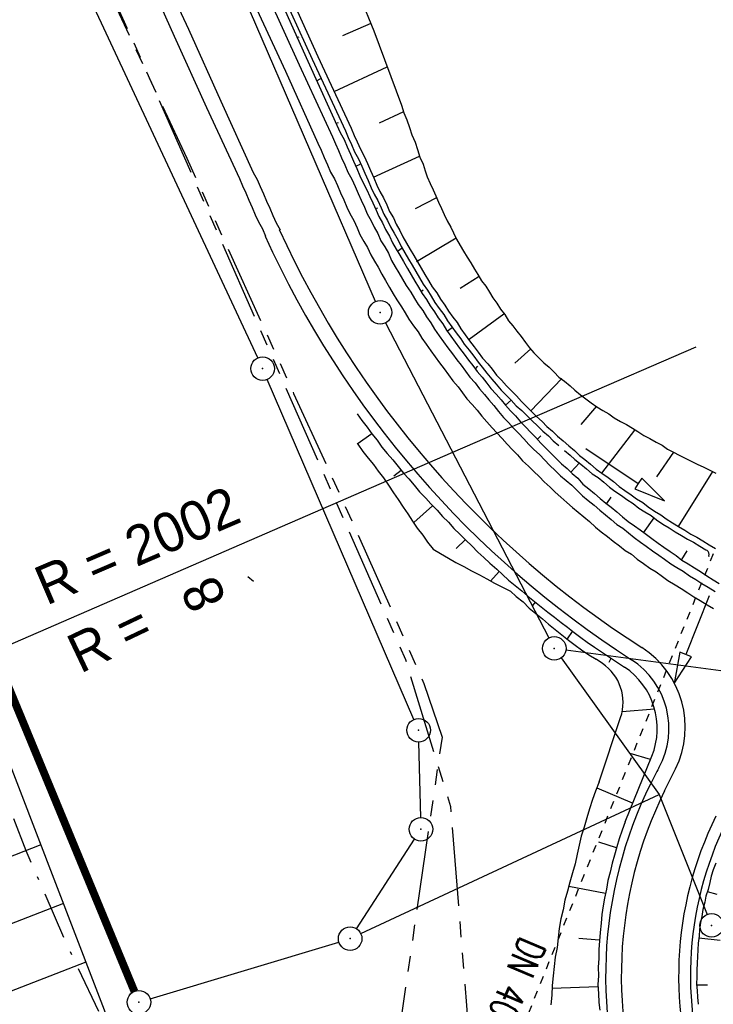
# Model space of a CAD drawing. Extents: x 447258 to 447844, y 441190 to 442763.
# Tile 35 of 123: x 447643 to 447687, y 441524 to 441587. Entities that reach past the tile are written whole.
import ezdxf

# ---------------------------------------------------------------- set-up
doc = ezdxf.new("R2010")
doc.units = 0
doc.header["$LTSCALE"] = 2
doc.header["$MEASUREMENT"] = 0
for name, pattern in [('AUSGEZOGEN', [0]), ('BAB-FM2', [2.6, 1.5, -0.5, 0.1, -0.5]), ('PHANTOMX2', [5, 2.5, -0.5, 0.5, -0.5, 0.5, -0.5]), ('STRICHLINIEX2', [0.5, 0.25, -0.25])]:
    doc.linetypes.add(name, pattern=pattern)
doc.layers.get('0').update_dxf_attribs({"linetype": 'AUSGEZOGEN'})
for name, color, linetype in [('207-GRENZL', 8, 'AUSGEZOGEN'), ('207-GRENZL-BAB', 7, 'AUSGEZOGEN'), ('207-GRENZP', 8, 'AUSGEZOGEN'), ('207-GRENZP-BAB', 7, 'AUSGEZOGEN'), ('ACHSELEMENT', 1, 'AUSGEZOGEN'), ('BAB_FM', 5, 'BAB-FM2'), ('BOESCHG', 250, 'AUSGEZOGEN'), ('DB-Durchlässe', 15, 'CONTINUOUS'), ('DB-Wegboeschungen', 15, 'CONTINUOUS'), ('DB-Wege', 15, 'CONTINUOUS'), ('DB-Wegleitungen', 15, 'CONTINUOUS'), ('FBRTOP', 250, 'AUSGEZOGEN'), ('Lichtwellenleiter COLT', 46, 'PHANTOMX2'), ('Lichtwellenleiter GLH', 46, 'PHANTOMX2')]:
    doc.layers.add(name, color=color, linetype=linetype)
doc.styles.add('ROMANS', font='romans.shx', dxfattribs={"width": 0.8})
doc.styles.add('UNIR-H', font='unir_h.shx', dxfattribs={"width": 0.8})

# ---------------------------------------------------------------- blocks, each defined once
blk = doc.blocks.new('*X37')
at = {"color": 0}
for p, q in [((770.484, 144.512), (770.706, 144.734)), ((770.497, 144.595), (770.697, 144.795)), ((770.509, 144.679), (770.687, 144.857)), ((770.522, 144.762), (770.678, 144.918)), ((770.535, 144.846), (770.669, 144.979)), ((770.548, 144.929), (770.659, 145.041)), ((770.561, 145.013), (770.65, 145.102)), ((770.573, 145.096), (770.64, 145.163)), ((770.586, 145.18), (770.631, 145.225)), ((770.599, 145.263), (770.622, 145.286)), ((770.356, 143.677), (770.8, 144.121)), ((770.369, 143.76), (770.791, 144.182)), ((770.382, 143.844), (770.781, 144.243)), ((770.394, 143.927), (770.772, 144.305)), ((770.407, 144.011), (770.762, 144.366)), ((770.42, 144.094), (770.753, 144.427)), ((770.433, 144.178), (770.744, 144.489)), ((770.446, 144.261), (770.734, 144.55)), ((770.458, 144.345), (770.725, 144.611)), ((770.471, 144.428), (770.716, 144.673)), ((770.228, 142.842), (770.894, 143.508)), ((770.241, 142.925), (770.884, 143.569)), ((770.254, 143.009), (770.875, 143.63)), ((770.267, 143.092), (770.866, 143.692)), ((770.279, 143.176), (770.856, 143.753)), ((770.292, 143.259), (770.847, 143.814)), ((770.305, 143.343), (770.838, 143.875)), ((770.318, 143.426), (770.828, 143.937)), ((770.331, 143.51), (770.819, 143.998)), ((770.343, 143.593), (770.809, 144.059)), ((770.1, 142.007), (770.988, 142.894)), ((770.113, 142.091), (770.978, 142.956)), ((770.126, 142.174), (770.969, 143.017)), ((770.139, 142.258), (770.96, 143.078)), ((770.152, 142.341), (770.95, 143.14)), ((770.164, 142.425), (770.941, 143.201)), ((770.177, 142.508), (770.931, 143.262)), ((770.19, 142.592), (770.922, 143.324)), ((770.203, 142.675), (770.913, 143.385)), ((770.215, 142.758), (770.903, 143.446)), ((769.96, 141.089), (771.091, 142.22)), ((769.973, 141.172), (771.082, 142.281)), ((769.985, 141.256), (771.072, 142.342)), ((769.998, 141.339), (771.063, 142.404)), ((770.011, 141.423), (771.053, 142.465)), ((770.024, 141.506), (771.044, 142.526)), ((770.037, 141.59), (771.035, 142.588)), ((770.049, 141.673), (771.025, 142.649)), ((770.062, 141.757), (771.016, 142.71)), ((770.075, 141.84), (771.006, 142.772)), ((770.088, 141.924), (770.997, 142.833)), ((769.832, 140.254), (771.185, 141.607)), ((769.845, 140.337), (771.175, 141.668)), ((769.858, 140.421), (771.166, 141.729)), ((769.87, 140.504), (771.157, 141.79)), ((769.883, 140.588), (771.147, 141.852)), ((769.896, 140.671), (771.138, 141.913)), ((769.909, 140.755), (771.129, 141.974)), ((769.922, 140.838), (771.119, 142.036)), ((769.934, 140.922), (771.11, 142.097)), ((769.947, 141.005), (771.1, 142.158)), ((769.704, 139.419), (771.279, 140.993)), ((769.717, 139.502), (771.269, 141.055)), ((769.73, 139.586), (771.26, 141.116)), ((769.743, 139.669), (771.251, 141.177)), ((769.755, 139.753), (771.241, 141.239)), ((769.768, 139.836), (771.232, 141.3)), ((769.781, 139.92), (771.222, 141.361)), ((769.794, 140.003), (771.213, 141.423)), ((769.807, 140.087), (771.204, 141.484)), ((769.819, 140.17), (771.194, 141.545)), ((769.577, 138.584), (771.373, 140.38)), ((769.589, 138.667), (771.363, 140.441)), ((769.602, 138.751), (771.354, 140.503)), ((769.615, 138.834), (771.344, 140.564)), ((769.628, 138.918), (771.335, 140.625)), ((769.64, 139.001), (771.326, 140.687)), ((769.653, 139.085), (771.316, 140.748)), ((769.666, 139.168), (771.307, 140.809)), ((769.679, 139.252), (771.297, 140.871)), ((769.692, 139.335), (771.288, 140.932)), ((769.449, 137.749), (771.466, 139.767)), ((769.462, 137.833), (771.457, 139.828)), ((769.474, 137.916), (771.448, 139.889)), ((769.487, 138), (771.438, 139.951)), ((769.5, 138.083), (771.429, 140.012)), ((769.513, 138.167), (771.419, 140.073)), ((769.525, 138.25), (771.41, 140.135)), ((769.538, 138.334), (771.401, 140.196)), ((769.551, 138.417), (771.391, 140.257)), ((769.564, 138.501), (771.382, 140.319)), ((769.308, 136.831), (771.57, 139.092)), ((769.321, 136.914), (771.56, 139.154)), ((769.334, 136.998), (771.551, 139.215)), ((769.347, 137.081), (771.542, 139.276)), ((769.359, 137.165), (771.532, 139.338)), ((769.372, 137.248), (771.523, 139.399)), ((769.385, 137.332), (771.513, 139.46)), ((769.398, 137.415), (771.504, 139.521)), ((769.41, 137.499), (771.495, 139.583)), ((769.423, 137.582), (771.485, 139.644)), ((769.436, 137.666), (771.476, 139.705)), ((769.18, 135.996), (771.664, 138.479)), ((769.193, 136.079), (771.654, 138.54)), ((769.206, 136.163), (771.645, 138.602)), ((769.219, 136.246), (771.635, 138.663)), ((769.232, 136.33), (771.626, 138.724)), ((769.244, 136.413), (771.617, 138.786)), ((769.257, 136.497), (771.607, 138.847)), ((769.27, 136.58), (771.598, 138.908)), ((769.283, 136.664), (771.588, 138.97)), ((769.295, 136.747), (771.579, 139.031)), ((769.116, 135.578), (771.71, 138.172)), ((769.129, 135.662), (771.701, 138.234)), ((769.142, 135.745), (771.692, 138.295)), ((769.155, 135.829), (771.682, 138.356)), ((769.158, 135.549), (771.72, 138.111)), ((769.168, 135.912), (771.673, 138.418)), ((769.229, 135.549), (771.729, 138.05)), ((769.299, 135.549), (771.739, 137.988)), ((769.37, 135.549), (771.748, 137.927)), ((769.441, 135.549), (771.757, 137.866)), ((769.511, 135.549), (771.767, 137.804)), ((769.582, 135.549), (771.776, 137.743)), ((769.653, 135.549), (771.786, 137.682)), ((769.724, 135.549), (771.795, 137.62)), ((769.794, 135.549), (771.804, 137.559)), ((769.865, 135.549), (771.814, 137.498)), ((769.936, 135.549), (771.823, 137.436)), ((770.006, 135.549), (771.832, 137.375)), ((770.077, 135.549), (771.842, 137.314)), ((770.148, 135.549), (771.851, 137.252)), ((770.218, 135.549), (771.861, 137.191)), ((770.289, 135.549), (771.87, 137.13)), ((770.36, 135.549), (771.879, 137.069)), ((770.431, 135.549), (771.889, 137.007)), ((770.501, 135.549), (771.898, 136.946)), ((770.572, 135.549), (771.908, 136.885)), ((770.643, 135.549), (771.917, 136.823)), ((770.713, 135.549), (771.926, 136.762)), ((770.784, 135.549), (771.936, 136.701)), ((770.855, 135.549), (771.945, 136.639)), ((770.926, 135.549), (771.955, 136.578)), ((770.996, 135.549), (771.964, 136.517)), ((771.067, 135.549), (771.973, 136.455)), ((771.138, 135.549), (771.983, 136.394)), ((771.208, 135.549), (771.992, 136.333)), ((771.279, 135.549), (772.001, 136.271)), ((771.35, 135.549), (772.011, 136.21)), ((771.421, 135.549), (772.02, 136.149)), ((771.491, 135.549), (772.03, 136.087)), ((771.562, 135.549), (772.039, 136.026)), ((771.633, 135.549), (772.048, 135.965)), ((771.703, 135.549), (772.058, 135.903)), ((771.774, 135.549), (772.067, 135.842)), ((771.845, 135.549), (772.077, 135.781)), ((771.916, 135.549), (772.086, 135.719)), ((771.986, 135.549), (772.095, 135.658)), ((772.057, 135.549), (772.105, 135.597))]:
    blk.add_line(p, q, dxfattribs=at)
blk = doc.blocks.new('ELPFEIL')
for p, q in [((0, 0), (-1.5, -9.8)), ((0, 0), (0, -70)), ((1.5, -9.8), (0, 0)), ((-1.5, -9.8), (1.5, -9.8))]:
    blk.add_line(p, q)
blk.add_blockref('*X37', (-770.612, -145.349))
blk = doc.blocks.new('GST')
at = {"color": 0}
blk.add_circle((0, 0), 0.75, dxfattribs=at)
blk.add_point((0, 0), dxfattribs=at)

msp = doc.modelspace()

# ---------------------------------------------------------------- linework, layer by layer
at = {"layer": '207-GRENZL'}
for p, q in [((447665.562, 441568.798), (447640.468, 441626.862)), ((447658.063, 441565.21), (447630.597, 441624.06)), ((447666.205, 441567.444), (447676.605, 441547.395)), ((447668.012, 441542.209), (447658.677, 441563.841)), ((447677.694, 441546.631), (447722.906, 441540.619)), ((447677.388, 441546.12), (447683.62, 441537.44)), ((447668.442, 441535.969), (447668.328, 441540.77)), ((447664.63, 441528.576), (447683.62, 441537.44)), ((447683.62, 441537.44), (447686.69, 441529.795)), ((447664.358, 441528.889), (447668.053, 441534.59)), ((447651.218, 441524.425), (447663.232, 441528.043))]:
    msp.add_line(p, q, dxfattribs=at)
at = {"layer": '207-GRENZL-BAB', "const_width": 0.5, "flags": 128}
msp.add_lwpolyline([(447650.213, 441524.903), (447602.227, 441640.876)], dxfattribs=at)
at = {"layer": 'ACHSELEMENT'}
msp.add_line((447670.498, 441559.208), (447685.988, 441565.925), dxfattribs=at)
at = {"layer": 'BAB_FM', "flags": 128}
msp.add_lwpolyline([(447527.591, 441875.432), (447529.946, 441866.744), (447543.884, 441822.163), (447556.228, 441774.659), (447565.402, 441742.923), (447583.079, 441694.211), (447593.435, 441662.878), (447597.566, 441650.401), (447599.35, 441645.73), (447621.927, 441589.941), (447643.299, 441533.871), (447645.975, 441527.728), (447656.928, 441504.837), (447658.961, 441500.268), (447676.938, 441450.292), (447687.78, 441420.109), (447688.919, 441414.063), (447692.03, 441406.076), (447707.144, 441365.278)], dxfattribs=at)
at = {"layer": 'BOESCHG'}
for p, q in [((447644.255, 441534.223), (447637.136, 441531.483)), ((447645.691, 441530.49), (447631.62, 441525.074)), ((447647.128, 441526.757), (447640.176, 441524.081))]:
    msp.add_line(p, q, dxfattribs=at)
msp.add_lwpolyline([(447654.392, 441500.041), (447652.487, 441512.833), (447641.606, 441541.101), (447624.462, 441576.063), (447599.782, 441640.952), (447567.654, 441726.967), (447566.97, 441741.661), (447566.341, 441743.658)], dxfattribs=at)
at = {"layer": 'DB-Durchlässe', "linetype": 'Continuous'}
for p, q in [((447686.804, 441550.062), (447685.326, 441546.345)), ((447684.954, 441546.493), (447684.586, 441544.487)), ((447684.586, 441544.487), (447685.697, 441546.197)), ((447685.326, 441546.345), (447684.954, 441546.493)), ((447685.697, 441546.197), (447685.326, 441546.345))]:
    msp.add_line(p, q, dxfattribs=at)
at = {"layer": 'DB-Wegboeschungen', "linetype": 'Continuous'}
for p, q in [((447663.555, 441590.615), (447665.464, 441586.031)), ((447659.842, 441588.936), (447661.894, 441584.398)), ((447659.192, 441588.672), (447661.259, 441584.087)), ((447659.477, 441588.765), (447661.529, 441584.227)), ((447665.262, 441586.491), (447663.47, 441585.698)), ((447660.559, 441585.594), (447660.702, 441585.641)), ((447665.464, 441586.031), (447667.215, 441581.29)), ((447661.894, 441584.398), (447664.01, 441579.828)), ((447661.259, 441584.087), (447663.312, 441579.549)), ((447661.529, 441584.227), (447663.645, 441579.657)), ((447662.936, 441582.161), (447666.316, 441583.732)), ((447661.819, 441582.849), (447662.089, 441582.989)), ((447667.215, 441581.29), (447667.369, 441580.814)), ((447667.354, 441580.862), (447665.799, 441580.146)), ((447667.369, 441580.814), (447667.571, 441580.354)), ((447663.063, 441580.152), (447663.206, 441580.198)), ((447667.571, 441580.354), (447667.726, 441579.879)), ((447663.312, 441579.549), (447663.561, 441579.104)), ((447663.645, 441579.657), (447663.831, 441579.244)), ((447664.01, 441579.828), (447664.212, 441579.368)), ((447667.726, 441579.879), (447667.88, 441579.403)), ((447667.88, 441579.403), (447668.082, 441578.943)), ((447663.561, 441579.104), (447663.763, 441578.644)), ((447663.831, 441579.244), (447664.033, 441578.784)), ((447664.033, 441578.784), (447664.235, 441578.324)), ((447664.212, 441579.368), (447664.398, 441578.956)), ((447664.398, 441578.956), (447664.6, 441578.495)), ((447668.082, 441578.943), (447668.237, 441578.468)), ((447663.763, 441578.644), (447663.965, 441578.184)), ((447663.965, 441578.184), (447664.167, 441577.724)), ((447664.235, 441578.324), (447664.485, 441577.88)), ((447664.6, 441578.495), (447664.85, 441578.051)), ((447668.237, 441578.468), (447668.391, 441577.992)), ((447664.167, 441577.724), (447664.369, 441577.264)), ((447664.323, 441577.406), (447664.593, 441577.547)), ((447664.485, 441577.88), (447664.687, 441577.419)), ((447664.85, 441578.051), (447665.052, 441577.591)), ((447665.052, 441577.591), (447665.254, 441577.131)), ((447665.441, 441576.718), (447668.376, 441578.04)), ((447668.391, 441577.992), (447668.593, 441577.532)), ((447668.593, 441577.532), (447668.732, 441577.104)), ((447664.369, 441577.264), (447664.572, 441576.804)), ((447664.687, 441577.419), (447664.889, 441576.959)), ((447664.889, 441576.959), (447665.091, 441576.499)), ((447665.254, 441577.131), (447665.456, 441576.67)), ((447668.732, 441577.104), (447668.856, 441576.723)), ((447664.572, 441576.804), (447664.774, 441576.344)), ((447664.774, 441576.344), (447665.023, 441575.899)), ((447665.091, 441576.499), (447665.293, 441576.039)), ((447665.456, 441576.67), (447665.658, 441576.21)), ((447668.856, 441576.723), (447669.043, 441576.311)), ((447669.043, 441576.311), (447669.229, 441575.898)), ((447665.023, 441575.899), (447665.21, 441575.486)), ((447665.293, 441576.039), (447665.48, 441575.627)), ((447665.48, 441575.627), (447665.714, 441575.23)), ((447665.658, 441576.21), (447665.845, 441575.798)), ((447665.845, 441575.798), (447666.079, 441575.401)), ((447669.229, 441575.898), (447669.4, 441575.533)), ((447665.21, 441575.486), (447665.396, 441575.074)), ((447665.396, 441575.074), (447665.598, 441574.614)), ((447665.714, 441575.23), (447665.916, 441574.77)), ((447666.079, 441575.401), (447666.281, 441574.941)), ((447669.447, 441575.391), (447668.097, 441574.69)), ((447669.4, 441575.533), (447669.587, 441575.121)), ((447669.587, 441575.121), (447669.773, 441574.708)), ((447665.567, 441574.709), (447665.71, 441574.755)), ((447665.598, 441574.614), (447665.785, 441574.201)), ((447665.916, 441574.77), (447666.102, 441574.357)), ((447666.281, 441574.941), (447666.467, 441574.528)), ((447666.467, 441574.528), (447666.701, 441574.131)), ((447669.773, 441574.708), (447669.945, 441574.343)), ((447665.785, 441574.201), (447666.019, 441573.804)), ((447666.019, 441573.804), (447666.206, 441573.392)), ((447666.102, 441574.357), (447666.336, 441573.96)), ((447666.336, 441573.96), (447666.523, 441573.547)), ((447666.701, 441574.131), (447666.888, 441573.718)), ((447669.945, 441574.343), (447670.131, 441573.931)), ((447670.131, 441573.931), (447670.365, 441573.534)), ((447666.206, 441573.392), (447666.455, 441572.947)), ((447666.523, 441573.547), (447666.757, 441573.15)), ((447666.757, 441573.15), (447667.007, 441572.706)), ((447666.888, 441573.718), (447667.122, 441573.321)), ((447667.122, 441573.321), (447667.309, 441572.909)), ((447670.365, 441573.534), (447670.536, 441573.169)), ((447670.536, 441573.169), (447670.723, 441572.756)), ((447666.455, 441572.947), (447666.642, 441572.535)), ((447666.642, 441572.535), (447666.876, 441572.137)), ((447667.007, 441572.706), (447667.193, 441572.293)), ((447667.309, 441572.909), (447667.543, 441572.512)), ((447667.543, 441572.512), (447667.777, 441572.115)), ((447668.182, 441571.353), (447670.692, 441572.851)), ((447670.723, 441572.756), (447670.957, 441572.359)), ((447666.876, 441572.137), (447667.11, 441571.74)), ((447666.97, 441572.01), (447667.272, 441572.213)), ((447667.193, 441572.293), (447667.427, 441571.896)), ((447667.427, 441571.896), (447667.662, 441571.499)), ((447667.777, 441572.115), (447668.011, 441571.718)), ((447670.957, 441572.359), (447671.176, 441572.01)), ((447671.176, 441572.01), (447671.41, 441571.613)), ((447667.11, 441571.74), (447667.344, 441571.343)), ((447667.344, 441571.343), (447667.594, 441570.899)), ((447667.662, 441571.499), (447667.896, 441571.102)), ((447668.011, 441571.718), (447668.245, 441571.321)), ((447668.245, 441571.321), (447668.479, 441570.923)), ((447671.41, 441571.613), (447671.629, 441571.263)), ((447671.629, 441571.263), (447671.863, 441570.866)), ((447667.594, 441570.899), (447667.828, 441570.501)), ((447667.896, 441571.102), (447668.13, 441570.705)), ((447668.13, 441570.705), (447668.364, 441570.308)), ((447668.479, 441570.923), (447668.714, 441570.526)), ((447671.863, 441570.866), (447672.081, 441570.516)), ((447667.828, 441570.501), (447668.062, 441570.104)), ((447668.062, 441570.104), (447668.296, 441569.707)), ((447668.364, 441570.308), (447668.598, 441569.911)), ((447668.714, 441570.526), (447668.948, 441570.129)), ((447668.948, 441570.129), (447669.182, 441569.732)), ((447672.175, 441570.389), (447670.952, 441569.624)), ((447672.081, 441570.516), (447672.316, 441570.119)), ((447672.316, 441570.119), (447672.582, 441569.785)), ((447668.296, 441569.707), (447668.53, 441569.31)), ((447668.484, 441569.453), (447668.611, 441569.547)), ((447668.598, 441569.911), (447668.88, 441569.529)), ((447668.88, 441569.529), (447669.114, 441569.132)), ((447669.182, 441569.732), (447669.464, 441569.351)), ((447669.464, 441569.351), (447669.698, 441568.953)), ((447672.582, 441569.785), (447672.816, 441569.388)), ((447672.816, 441569.388), (447673.035, 441569.039)), ((447668.53, 441569.31), (447668.812, 441568.929)), ((447668.812, 441568.929), (447669.046, 441568.532)), ((447669.114, 441569.132), (447669.348, 441568.735)), ((447669.348, 441568.735), (447669.63, 441568.353)), ((447669.698, 441568.953), (447669.979, 441568.572)), ((447673.035, 441569.039), (447673.301, 441568.704)), ((447669.046, 441568.532), (447669.328, 441568.15)), ((447669.328, 441568.15), (447669.562, 441567.753)), ((447669.63, 441568.353), (447669.912, 441567.971)), ((447669.979, 441568.572), (447670.213, 441568.175)), ((447670.213, 441568.175), (447670.495, 441567.793)), ((447673.301, 441568.704), (447673.535, 441568.307)), ((447673.535, 441568.307), (447673.801, 441567.973)), ((447669.562, 441567.753), (447669.844, 441567.371)), ((447669.912, 441567.971), (447670.146, 441567.574)), ((447670.146, 441567.574), (447670.427, 441567.193)), ((447670.495, 441567.793), (447670.761, 441567.459)), ((447671.528, 441566.394), (447673.738, 441568.005)), ((447673.801, 441567.973), (447674.035, 441567.576)), ((447674.035, 441567.576), (447674.302, 441567.242)), ((447669.844, 441567.371), (447670.078, 441566.974)), ((447670.078, 441566.974), (447670.359, 441566.592)), ((447670.141, 441566.942), (447670.443, 441567.145)), ((447670.427, 441567.193), (447670.709, 441566.811)), ((447670.761, 441567.459), (447670.996, 441567.062)), ((447670.996, 441567.062), (447671.277, 441566.68)), ((447674.302, 441567.242), (447674.568, 441566.908)), ((447674.568, 441566.908), (447674.834, 441566.574)), ((447670.359, 441566.592), (447670.641, 441566.211)), ((447670.709, 441566.811), (447670.991, 441566.429)), ((447670.991, 441566.429), (447671.209, 441566.08)), ((447671.277, 441566.68), (447671.559, 441566.299)), ((447671.559, 441566.299), (447671.841, 441565.917)), ((447674.834, 441566.574), (447675.116, 441566.192)), ((447670.641, 441566.211), (447670.923, 441565.829)), ((447670.923, 441565.829), (447671.205, 441565.447)), ((447671.209, 441566.08), (447671.539, 441565.714)), ((447671.539, 441565.714), (447671.82, 441565.332)), ((447671.841, 441565.917), (447672.107, 441565.583)), ((447675.461, 441565.779), (447674.442, 441564.869)), ((447675.116, 441566.192), (447675.382, 441565.858)), ((447675.382, 441565.858), (447675.648, 441565.524)), ((447671.205, 441565.447), (447671.486, 441565.066)), ((447671.486, 441565.066), (447671.753, 441564.732)), ((447671.82, 441565.332), (447672.102, 441564.95)), ((447672.107, 441565.583), (447672.389, 441565.201)), ((447672.389, 441565.201), (447672.718, 441564.835)), ((447675.648, 441565.524), (447675.962, 441565.206)), ((447675.962, 441565.206), (447676.276, 441564.887)), ((447671.753, 441564.732), (447672.034, 441564.35)), ((447671.925, 441564.525), (447672.084, 441564.682)), ((447672.034, 441564.35), (447672.363, 441563.984)), ((447672.102, 441564.95), (447672.368, 441564.616)), ((447672.368, 441564.616), (447672.65, 441564.235)), ((447672.718, 441564.835), (447672.984, 441564.501)), ((447672.984, 441564.501), (447673.266, 441564.119)), ((447676.276, 441564.887), (447676.622, 441564.631)), ((447676.622, 441564.631), (447676.936, 441564.313)), ((447672.363, 441563.984), (447672.645, 441563.602)), ((447672.65, 441564.235), (447672.979, 441563.868)), ((447672.979, 441563.868), (447673.245, 441563.534)), ((447673.266, 441564.119), (447673.58, 441563.801)), ((447673.58, 441563.801), (447673.909, 441563.434)), ((447675.43, 441561.826), (447677.438, 441563.898)), ((447676.936, 441564.313), (447677.249, 441563.994)), ((447677.249, 441563.994), (447677.595, 441563.738)), ((447677.595, 441563.738), (447677.957, 441563.435)), ((447672.645, 441563.602), (447672.911, 441563.268)), ((447672.911, 441563.268), (447673.241, 441562.902)), ((447673.245, 441563.534), (447673.575, 441563.168)), ((447673.575, 441563.168), (447673.889, 441562.85)), ((447673.909, 441563.434), (447674.223, 441563.116)), ((447674.223, 441563.116), (447674.536, 441562.797)), ((447677.957, 441563.435), (447678.255, 441563.164)), ((447678.255, 441563.164), (447678.616, 441562.861)), ((447673.241, 441562.902), (447673.57, 441562.536)), ((447673.57, 441562.536), (447673.836, 441562.202)), ((447673.836, 441562.202), (447674.202, 441562.531)), ((447673.889, 441562.85), (447674.202, 441562.531)), ((447674.202, 441562.531), (447674.532, 441562.165)), ((447674.536, 441562.797), (447674.866, 441562.431)), ((447678.616, 441562.861), (447678.962, 441562.605)), ((447678.962, 441562.605), (447679.308, 441562.35)), ((447673.836, 441562.202), (447674.165, 441561.836)), ((447674.165, 441561.836), (447674.479, 441561.517)), ((447674.532, 441562.165), (447674.893, 441561.862)), ((447674.866, 441562.431), (447675.179, 441562.112)), ((447674.893, 441561.862), (447675.207, 441561.543)), ((447675.179, 441562.112), (447675.493, 441561.794)), ((447679.639, 441562.141), (447678.649, 441560.979)), ((447679.308, 441562.35), (447679.654, 441562.094)), ((447679.654, 441562.094), (447680.048, 441561.854)), ((447680.048, 441561.854), (447680.426, 441561.661)), ((447664.392, 441561.657), (447664.689, 441561.228)), ((447664.689, 441561.228), (447665.034, 441560.814)), ((447674.479, 441561.517), (447674.808, 441561.151)), ((447675.207, 441561.543), (447675.521, 441561.224)), ((447675.493, 441561.794), (447675.807, 441561.475)), ((447675.521, 441561.224), (447675.897, 441560.874)), ((447675.807, 441561.475), (447676.168, 441561.172)), ((447680.426, 441561.661), (447680.771, 441561.405)), ((447680.771, 441561.405), (447681.165, 441561.165)), ((447665.034, 441560.814), (447665.331, 441560.385)), ((447674.808, 441561.151), (447675.122, 441560.832)), ((447675.122, 441560.832), (447675.451, 441560.466)), ((447675.897, 441560.874), (447676.211, 441560.555)), ((447676.168, 441561.172), (447676.482, 441560.853)), ((447676.482, 441560.853), (447676.844, 441560.55)), ((447679.97, 441557.886), (447682.078, 441560.621)), ((447681.165, 441561.165), (447681.543, 441560.973)), ((447681.543, 441560.973), (447681.936, 441560.732)), ((447681.936, 441560.732), (447682.267, 441560.524)), ((447665.331, 441560.385), (447664.393, 441559.712)), ((447665.331, 441560.385), (447665.676, 441559.971)), ((447665.676, 441559.971), (447665.973, 441559.542)), ((447675.451, 441560.466), (447675.765, 441560.147)), ((447675.765, 441560.147), (447676.095, 441559.781)), ((447675.859, 441560.02), (447676.098, 441560.255)), ((447676.211, 441560.555), (447676.572, 441560.252)), ((447676.572, 441560.252), (447676.886, 441559.933)), ((447676.844, 441560.55), (447677.157, 441560.231)), ((447677.157, 441560.231), (447677.519, 441559.928)), ((447682.267, 441560.524), (447682.66, 441560.284)), ((447682.66, 441560.284), (447683.038, 441560.092)), ((447683.038, 441560.092), (447683.432, 441559.851)), ((447664.441, 441559.728), (447664.753, 441559.251)), ((447665.973, 441559.542), (447666.318, 441559.129)), ((447676.095, 441559.781), (447676.408, 441559.462)), ((447676.408, 441559.462), (447676.722, 441559.144)), ((447676.886, 441559.933), (447677.248, 441559.63)), ((447677.519, 441559.928), (447677.88, 441559.625)), ((447677.609, 441559.327), (447677.97, 441559.023)), ((447677.88, 441559.625), (447678.241, 441559.322)), ((447678.967, 441559.442), (447682.295, 441557.223)), ((447683.432, 441559.851), (447683.81, 441559.659)), ((447683.81, 441559.659), (447684.156, 441559.403)), ((447684.156, 441559.403), (447684.534, 441559.21)), ((447664.753, 441559.251), (447665.098, 441558.837)), ((447665.098, 441558.837), (447665.443, 441558.424)), ((447666.318, 441559.129), (447666.662, 441558.715)), ((447666.662, 441558.715), (447667.007, 441558.301)), ((447676.722, 441559.144), (447677.099, 441558.793)), ((447677.099, 441558.793), (447677.413, 441558.474)), ((447677.97, 441559.023), (447678.269, 441558.752)), ((447678.241, 441559.322), (447678.555, 441559.003)), ((447678.269, 441558.752), (447678.63, 441558.449)), ((447678.555, 441559.003), (447678.901, 441558.748)), ((447678.901, 441558.748), (447679.262, 441558.444)), ((447684.534, 441559.21), (447683.462, 441557.653)), ((447684.534, 441559.21), (447684.912, 441559.018)), ((447684.912, 441559.018), (447685.29, 441558.825)), ((447685.29, 441558.825), (447685.668, 441558.632)), ((447665.443, 441558.424), (447665.74, 441557.994)), ((447667.007, 441558.301), (447667.352, 441557.887)), ((447677.413, 441558.474), (447677.774, 441558.171)), ((447677.774, 441558.171), (447678.088, 441557.853)), ((447678.009, 441557.932), (447678.552, 441558.529)), ((447678.63, 441558.449), (447678.991, 441558.146)), ((447678.991, 441558.146), (447679.353, 441557.843)), ((447679.262, 441558.444), (447679.624, 441558.141)), ((447679.624, 441558.141), (447679.97, 441557.886)), ((447685.668, 441558.632), (447686.046, 441558.44)), ((447686.046, 441558.44), (447686.471, 441558.263)), ((447686.471, 441558.263), (447686.849, 441558.07)), ((447665.74, 441557.994), (447666.085, 441557.581)), ((447666.085, 441557.581), (447666.397, 441557.104)), ((447667.195, 441558.047), (447666.734, 441557.686)), ((447667.352, 441557.887), (447667.681, 441557.521)), ((447667.681, 441557.521), (447668.026, 441557.107)), ((447678.088, 441557.853), (447678.449, 441557.549)), ((447678.449, 441557.549), (447678.778, 441557.183)), ((447679.353, 441557.843), (447679.746, 441557.603)), ((447679.746, 441557.603), (447680.108, 441557.299)), ((447679.97, 441557.886), (447680.379, 441557.598)), ((447680.379, 441557.598), (447680.725, 441557.342)), ((447682.517, 441557.555), (447682.295, 441557.223)), ((447683.959, 441556.113), (447682.517, 441557.555)), ((447684.861, 441554.48), (447687.038, 441557.974)), ((447686.849, 441558.07), (447687.227, 441557.877)), ((447666.397, 441557.104), (447666.71, 441556.627)), ((447668.026, 441557.107), (447668.37, 441556.694)), ((447678.778, 441557.183), (447679.14, 441556.88)), ((447679.14, 441556.88), (447679.501, 441556.577)), ((447680.108, 441557.299), (447680.469, 441556.996)), ((447680.469, 441556.996), (447680.815, 441556.741)), ((447680.725, 441557.342), (447681.086, 441557.039)), ((447681.086, 441557.039), (447681.432, 441556.783)), ((447682.295, 441557.223), (447682.073, 441556.89)), ((447682.073, 441556.89), (447683.959, 441556.113)), ((447666.71, 441556.627), (447667.007, 441556.198)), ((447667.007, 441556.198), (447667.319, 441555.721)), ((447668.37, 441556.694), (447668.763, 441556.295)), ((447668.763, 441556.295), (447669.092, 441555.929)), ((447679.501, 441556.577), (447679.862, 441556.274)), ((447679.862, 441556.274), (447680.224, 441555.97)), ((447680.287, 441555.938), (447680.575, 441556.347)), ((447680.815, 441556.741), (447681.224, 441556.453)), ((447681.224, 441556.453), (447681.57, 441556.197)), ((447681.432, 441556.783), (447681.841, 441556.496)), ((447681.57, 441556.197), (447681.963, 441555.957)), ((447681.841, 441556.496), (447682.187, 441556.24)), ((447682.187, 441556.24), (447682.58, 441556)), ((447667.319, 441555.721), (447667.617, 441555.292)), ((447669.186, 441555.802), (447668.008, 441554.736)), ((447669.092, 441555.929), (447669.484, 441555.531)), ((447680.224, 441555.97), (447680.57, 441555.715)), ((447680.57, 441555.715), (447680.931, 441555.412)), ((447681.963, 441555.957), (447682.324, 441555.654)), ((447682.324, 441555.654), (447682.718, 441555.414)), ((447682.58, 441556), (447682.926, 441555.744)), ((447682.926, 441555.744), (447683.335, 441555.456)), ((447667.617, 441555.292), (447667.929, 441554.815)), ((447669.484, 441555.531), (447669.829, 441555.117)), ((447669.829, 441555.117), (447670.206, 441554.766)), ((447680.931, 441555.412), (447681.292, 441555.108)), ((447681.292, 441555.108), (447681.654, 441554.805)), ((447682.629, 441554.07), (447683.316, 441555.03)), ((447682.718, 441555.414), (447683.111, 441555.173)), ((447683.111, 441555.173), (447683.457, 441554.918)), ((447683.335, 441555.456), (447683.728, 441555.216)), ((447683.728, 441555.216), (447684.074, 441554.961)), ((447684.074, 441554.961), (447684.468, 441554.72)), ((447667.929, 441554.815), (447668.226, 441554.386)), ((447668.226, 441554.386), (447668.586, 441553.925)), ((447670.206, 441554.766), (447670.55, 441554.353)), ((447670.55, 441554.353), (447670.927, 441554.002)), ((447681.654, 441554.805), (447682.063, 441554.517)), ((447682.063, 441554.517), (447682.409, 441554.262)), ((447683.457, 441554.918), (447683.866, 441554.63)), ((447683.866, 441554.63), (447684.26, 441554.39)), ((447684.26, 441554.39), (447684.653, 441554.15)), ((447684.468, 441554.72), (447684.861, 441554.48)), ((447684.861, 441554.48), (447685.255, 441554.24)), ((447668.586, 441553.925), (447668.884, 441553.496)), ((447670.927, 441554.002), (447671.319, 441553.604)), ((447682.409, 441554.262), (447682.818, 441553.974)), ((447682.818, 441553.974), (447683.163, 441553.718)), ((447683.163, 441553.718), (447683.572, 441553.431)), ((447684.653, 441554.15), (447685.046, 441553.909)), ((447685.046, 441553.909), (447685.44, 441553.669)), ((447685.255, 441554.24), (447685.648, 441554)), ((447685.648, 441554), (447686.026, 441553.807)), ((447686.026, 441553.807), (447686.419, 441553.567)), ((447668.884, 441553.496), (447669.244, 441553.034)), ((447671.304, 441553.651), (447670.699, 441553.086)), ((447671.319, 441553.604), (447671.696, 441553.253)), ((447671.696, 441553.253), (447672.088, 441552.854)), ((447683.572, 441553.431), (447683.918, 441553.175)), ((447683.918, 441553.175), (447684.327, 441552.887)), ((447685.44, 441553.669), (447685.818, 441553.477)), ((447685.818, 441553.477), (447686.211, 441553.236)), ((447686.211, 441553.236), (447686.605, 441552.996)), ((447686.419, 441553.567), (447686.813, 441553.327)), ((447686.813, 441553.327), (447687.206, 441553.087)), ((447669.244, 441553.034), (447669.7, 441552.762)), ((447669.7, 441552.762), (447670.22, 441552.458)), ((447670.22, 441552.458), (447670.676, 441552.185)), ((447672.088, 441552.854), (447672.465, 441552.504)), ((447672.465, 441552.504), (447672.842, 441552.153)), ((447684.327, 441552.887), (447684.721, 441552.647)), ((447684.721, 441552.647), (447685.082, 441552.344)), ((447685.066, 441552.391), (447685.418, 441552.926)), ((447686.605, 441552.996), (447686.654, 441552.971)), ((447686.794, 441552.592), (447686.774, 441552.543)), ((447670.676, 441552.185), (447671.18, 441551.928)), ((447671.18, 441551.928), (447671.684, 441551.672)), ((447672.842, 441552.153), (447673.282, 441551.77)), ((447685.082, 441552.344), (447685.475, 441552.104)), ((447685.475, 441552.104), (447685.869, 441551.863)), ((447685.869, 441551.863), (447686.262, 441551.623)), ((447657.438, 441551.303), (447657.8, 441551)), ((447671.684, 441551.672), (447672.188, 441551.415)), ((447672.188, 441551.415), (447672.645, 441551.143)), ((447673.439, 441551.611), (447672.897, 441551.014)), ((447673.282, 441551.77), (447673.659, 441551.419)), ((447673.659, 441551.419), (447674.036, 441551.069)), ((447686.262, 441551.623), (447686.671, 441551.336)), ((447686.671, 441551.336), (447687.065, 441551.095)), ((447672.645, 441551.143), (447673.149, 441550.886)), ((447673.149, 441550.886), (447673.653, 441550.629)), ((447673.653, 441550.629), (447674.157, 441550.372)), ((447674.036, 441551.069), (447674.46, 441550.733)), ((447674.46, 441550.733), (447674.884, 441550.398)), ((447687.065, 441551.095), (447687.458, 441550.855)), ((447674.157, 441550.372), (447674.533, 441550.021)), ((447674.533, 441550.021), (447674.958, 441549.686)), ((447674.884, 441550.398), (447675.261, 441550.047)), ((447675.261, 441550.047), (447675.685, 441549.712)), ((447674.958, 441549.686), (447675.35, 441549.288)), ((447675.748, 441549.68), (447675.557, 441549.46)), ((447675.685, 441549.712), (447676.11, 441549.377)), ((447676.11, 441549.377), (447676.534, 441549.041)), ((447675.35, 441549.288), (447675.774, 441548.952)), ((447675.774, 441548.952), (447676.199, 441548.617)), ((447676.534, 441549.041), (447676.958, 441548.706)), ((447676.958, 441548.706), (447677.383, 441548.371)), ((447676.199, 441548.617), (447676.576, 441548.266)), ((447676.576, 441548.266), (447677, 441547.931)), ((447677.383, 441548.371), (447677.792, 441548.083)), ((447677.792, 441548.083), (447678.216, 441547.748)), ((447677, 441547.931), (447677.424, 441547.596)), ((447677.424, 441547.596), (447677.849, 441547.26)), ((447678.09, 441547.812), (447677.77, 441547.34)), ((447678.216, 441547.748), (447678.64, 441547.412)), ((447677.849, 441547.26), (447678.273, 441546.925)), ((447678.273, 441546.925), (447678.682, 441546.637)), ((447678.64, 441547.412), (447679.049, 441547.125)), ((447679.049, 441547.125), (447679.521, 441546.805)), ((447679.521, 441546.805), (447681.419, 441545.536)), ((447678.682, 441546.637), (447679.154, 441546.317)), ((447679.154, 441546.317), (447679.61, 441546.045)), ((447680.017, 441545.77), (447679.61, 441546.045)), ((447680.543, 441546.086), (447680.415, 441545.833)), ((447683.34, 441542.867), (447681.273, 441542.688)), ((447679.8, 441538.247), (447681.176, 441542.328)), ((447683.08, 441539.661), (447681.786, 441540.032)), ((447681.472, 441535.689), (447683.163, 441539.866)), ((447679.8, 441538.247), (447679.574, 441537.648)), ((447679.574, 441537.648), (447679.38, 441537.112)), ((447681.924, 441536.887), (447679.67, 441537.837)), ((447679.38, 441537.112), (447679.202, 441536.528)), ((447679.202, 441536.528), (447679.023, 441535.944)), ((447679.023, 441535.944), (447678.845, 441535.361)), ((447681.472, 441535.689), (447681.278, 441535.152)), ((447678.845, 441535.361), (447678.667, 441534.777)), ((447681.278, 441535.152), (447681.085, 441534.616)), ((447678.667, 441534.777), (447678.536, 441534.209)), ((447680.906, 441534.033), (447679.786, 441534.405)), ((447681.085, 441534.616), (447680.938, 441534.096)), ((447678.405, 441533.641), (447678.29, 441533.025)), ((447678.536, 441534.209), (447678.405, 441533.641)), ((447680.938, 441534.096), (447680.792, 441533.575)), ((447678.29, 441533.025), (447678.111, 441532.441)), ((447680.646, 441533.054), (447680.515, 441532.486)), ((447680.792, 441533.575), (447680.646, 441533.054)), ((447687.243, 441533.069), (447687.066, 441532.643)), ((447678.111, 441532.441), (447677.933, 441531.858)), ((447680.515, 441532.486), (447680.369, 441531.965)), ((447687.066, 441532.643), (447686.936, 441532.233)), ((447677.933, 441531.858), (447677.802, 441531.289)), ((447680.369, 441531.965), (447680.285, 441531.413)), ((447686.854, 441531.838), (447686.74, 441531.38)), ((447686.936, 441532.233), (447686.854, 441531.838)), ((447677.802, 441531.289), (447677.623, 441530.706)), ((447680.22, 441531.129), (447677.867, 441531.573)), ((447680.285, 441531.413), (447680.154, 441530.844)), ((447686.74, 441531.38), (447686.61, 441530.97)), ((447686.676, 441531.254), (447687.307, 441531.092)), ((447677.623, 441530.706), (447677.508, 441530.09)), ((447680.154, 441530.844), (447680.056, 441530.339)), ((447686.528, 441530.576), (447686.414, 441530.118)), ((447686.61, 441530.97), (447686.528, 441530.576)), ((447677.508, 441530.09), (447677.377, 441529.522)), ((447680.056, 441530.339), (447679.972, 441529.786)), ((447686.414, 441530.118), (447686.347, 441529.676)), ((447677.377, 441529.522), (447677.262, 441528.906)), ((447679.972, 441529.786), (447679.937, 441529.249)), ((447686.265, 441529.281), (447686.199, 441528.839)), ((447686.347, 441529.676), (447686.265, 441529.281)), ((447677.262, 441528.906), (447677.194, 441528.306)), ((447679.869, 441528.649), (447679.833, 441528.111)), ((447679.937, 441529.249), (447679.869, 441528.649)), ((447686.199, 441528.839), (447686.179, 441528.412)), ((447677.194, 441528.306), (447677.126, 441527.705)), ((447679.818, 441528.159), (447678.522, 441528.264)), ((447679.833, 441528.111), (447679.797, 441527.574)), ((447686.179, 441528.412), (447686.113, 441527.97)), ((447686.163, 441528.302), (447687.522, 441528.165)), ((447677.126, 441527.705), (447677.011, 441527.089)), ((447679.797, 441527.574), (447679.777, 441526.989)), ((447686.094, 441527.543), (447686.075, 441527.116)), ((447686.113, 441527.97), (447686.094, 441527.543)), ((447677.011, 441527.089), (447676.943, 441526.489)), ((447679.777, 441526.989), (447679.741, 441526.452)), ((447686.075, 441527.116), (447686.056, 441526.69)), ((447676.943, 441526.489), (447676.875, 441525.889)), ((447679.741, 441526.452), (447679.769, 441525.882)), ((447686.036, 441526.263), (447686.017, 441525.836)), ((447686.056, 441526.69), (447686.036, 441526.263)), ((447676.875, 441525.889), (447676.807, 441525.288)), ((447679.769, 441525.882), (447679.733, 441525.345)), ((447686.017, 441525.836), (447686.014, 441525.362)), ((447676.807, 441525.288), (447676.802, 441524.656)), ((447679.732, 441525.187), (447676.821, 441525.083)), ((447679.733, 441525.345), (447679.76, 441524.776)), ((447686.014, 441525.362), (447686.042, 441524.95)), ((447686.029, 441525.314), (447686.709, 441525.325)), ((447686.042, 441524.95), (447686.071, 441524.539)), ((447676.802, 441524.656), (447676.735, 441524.056)), ((447679.76, 441524.776), (447679.787, 441524.206)), ((447686.071, 441524.539), (447686.115, 441524.08)), ((447679.787, 441524.206), (447679.847, 441523.7))]:
    msp.add_line(p, q, dxfattribs=at)
for centre, major_axis, start_param, end_param in [((447686.516, 441552.705), (-0.212, 0.212), 3.544177, 5.018724), ((447678.334, 441543.286), (-2.121, 2.121), 3.601696, 4.902145), ((447678.806, 441541.629), (-3.323, 3.323), 3.542426, 4.908377)]:
    msp.add_ellipse(centre, major_axis=major_axis, ratio=1, start_param=start_param, end_param=end_param, dxfattribs=at)
at = {"layer": 'DB-Wege', "linetype": 'Continuous'}
for p, q in [((447651.554, 441590.66), (447653.654, 441586.137)), ((447650.681, 441590.271), (447652.749, 441585.686)), ((447658.652, 441588.392), (447660.704, 441583.854)), ((447657.732, 441587.988), (447659.832, 441583.465)), ((447652.749, 441585.686), (447654.801, 441581.148)), ((447653.654, 441586.137), (447655.722, 441581.552)), ((447660.704, 441583.854), (447662.82, 441579.284)), ((447659.832, 441583.465), (447661.899, 441578.88)), ((447655.722, 441581.552), (447657.774, 441577.014)), ((447654.801, 441581.148), (447656.901, 441576.625)), ((447661.899, 441578.88), (447662.101, 441578.42)), ((447662.82, 441579.284), (447663.022, 441578.824)), ((447663.022, 441578.824), (447663.208, 441578.411)), ((447662.101, 441578.42), (447662.303, 441577.96)), ((447663.208, 441578.411), (447663.41, 441577.951)), ((447662.303, 441577.96), (447662.505, 441577.499)), ((447662.505, 441577.499), (447662.708, 441577.039)), ((447663.41, 441577.951), (447663.612, 441577.491)), ((447657.774, 441577.014), (447658.024, 441576.569)), ((447662.708, 441577.039), (447662.957, 441576.595)), ((447663.612, 441577.491), (447663.814, 441577.031)), ((447663.814, 441577.031), (447664.064, 441576.586)), ((447656.901, 441576.625), (447657.103, 441576.165)), ((447658.024, 441576.569), (447658.226, 441576.109)), ((447662.957, 441576.595), (447663.144, 441576.182)), ((447664.064, 441576.586), (447664.266, 441576.126)), ((447657.103, 441576.165), (447657.305, 441575.705)), ((447657.305, 441575.705), (447657.507, 441575.245)), ((447658.226, 441576.109), (447658.428, 441575.649)), ((447658.428, 441575.649), (447658.63, 441575.189)), ((447663.144, 441576.182), (447663.346, 441575.722)), ((447663.346, 441575.722), (447663.548, 441575.262)), ((447664.266, 441576.126), (447664.468, 441575.666)), ((447664.468, 441575.666), (447664.655, 441575.254)), ((447657.507, 441575.245), (447657.71, 441574.785)), ((447658.63, 441575.189), (447658.832, 441574.729)), ((447663.548, 441575.262), (447663.75, 441574.802)), ((447664.655, 441575.254), (447664.857, 441574.793)), ((447657.71, 441574.785), (447657.912, 441574.325)), ((447658.832, 441574.729), (447659.034, 441574.269)), ((447663.75, 441574.802), (447663.936, 441574.389)), ((447663.936, 441574.389), (447664.186, 441573.945)), ((447664.857, 441574.793), (447665.043, 441574.381)), ((447665.043, 441574.381), (447665.293, 441573.936)), ((447657.912, 441574.325), (447658.114, 441573.865)), ((447658.114, 441573.865), (447658.363, 441573.42)), ((447659.034, 441574.269), (447659.236, 441573.809)), ((447659.236, 441573.809), (447659.485, 441573.364)), ((447664.186, 441573.945), (447664.388, 441573.485)), ((447665.293, 441573.936), (447665.479, 441573.524)), ((447658.363, 441573.42), (447658.565, 441572.96)), ((447664.388, 441573.485), (447664.575, 441573.072)), ((447665.479, 441573.524), (447665.713, 441573.127)), ((447665.713, 441573.127), (447665.915, 441572.667)), ((447664.575, 441573.072), (447664.824, 441572.627)), ((447664.824, 441572.627), (447665.058, 441572.23)), ((447665.915, 441572.667), (447666.15, 441572.269)), ((447665.058, 441572.23), (447665.26, 441571.77)), ((447666.15, 441572.269), (447666.384, 441571.872)), ((447666.384, 441571.872), (447666.586, 441571.412)), ((447665.26, 441571.77), (447665.494, 441571.373)), ((447665.494, 441571.373), (447665.729, 441570.976)), ((447666.586, 441571.412), (447666.82, 441571.015)), ((447665.729, 441570.976), (447665.978, 441570.531)), ((447666.82, 441571.015), (447667.054, 441570.618)), ((447667.054, 441570.618), (447667.288, 441570.221)), ((447665.978, 441570.531), (447666.212, 441570.134)), ((447666.212, 441570.134), (447666.462, 441569.69)), ((447667.288, 441570.221), (447667.522, 441569.824)), ((447666.462, 441569.69), (447666.696, 441569.293)), ((447667.522, 441569.824), (447667.819, 441569.395)), ((447667.819, 441569.395), (447668.054, 441568.998)), ((447666.696, 441569.293), (447666.93, 441568.896)), ((447666.93, 441568.896), (447667.227, 441568.466)), ((447668.054, 441568.998), (447668.288, 441568.601)), ((447667.227, 441568.466), (447667.461, 441568.069)), ((447668.288, 441568.601), (447668.569, 441568.219)), ((447668.569, 441568.219), (447668.804, 441567.822)), ((447667.461, 441568.069), (447667.696, 441567.672)), ((447667.696, 441567.672), (447667.993, 441567.243)), ((447668.804, 441567.822), (447669.085, 441567.44)), ((447667.993, 441567.243), (447668.274, 441566.861)), ((447668.274, 441566.861), (447668.509, 441566.464)), ((447669.085, 441567.44), (447669.319, 441567.043)), ((447669.319, 441567.043), (447669.617, 441566.614)), ((447668.509, 441566.464), (447668.79, 441566.083)), ((447669.617, 441566.614), (447669.898, 441566.232)), ((447669.898, 441566.232), (447670.18, 441565.851)), ((447668.79, 441566.083), (447669.087, 441565.653)), ((447669.087, 441565.653), (447669.369, 441565.272)), ((447670.18, 441565.851), (447670.462, 441565.469)), ((447669.369, 441565.272), (447669.651, 441564.89)), ((447670.462, 441565.469), (447670.743, 441565.087)), ((447670.743, 441565.087), (447671.01, 441564.753)), ((447669.651, 441564.89), (447669.932, 441564.508)), ((447669.932, 441564.508), (447670.214, 441564.127)), ((447671.01, 441564.753), (447671.291, 441564.372)), ((447671.291, 441564.372), (447671.573, 441563.99)), ((447670.214, 441564.127), (447670.496, 441563.745)), ((447670.496, 441563.745), (447670.825, 441563.379)), ((447671.573, 441563.99), (447671.902, 441563.624)), ((447670.825, 441563.379), (447671.107, 441562.997)), ((447671.902, 441563.624), (447672.184, 441563.242)), ((447672.184, 441563.242), (447672.513, 441562.876)), ((447671.107, 441562.997), (447671.388, 441562.616)), ((447671.388, 441562.616), (447671.718, 441562.25)), ((447672.513, 441562.876), (447672.779, 441562.542)), ((447672.779, 441562.542), (447673.109, 441562.176)), ((447671.718, 441562.25), (447672.047, 441561.883)), ((447672.047, 441561.883), (447672.329, 441561.502)), ((447673.109, 441562.176), (447673.39, 441561.794)), ((447672.329, 441561.502), (447672.658, 441561.136)), ((447673.39, 441561.794), (447673.72, 441561.428)), ((447673.72, 441561.428), (447674.033, 441561.109)), ((447672.658, 441561.136), (447672.987, 441560.769)), ((447672.987, 441560.769), (447673.301, 441560.451)), ((447674.033, 441561.109), (447674.363, 441560.743)), ((447674.363, 441560.743), (447674.676, 441560.424)), ((447673.301, 441560.451), (447673.63, 441560.084)), ((447673.63, 441560.084), (447673.959, 441559.718)), ((447674.676, 441560.424), (447675.006, 441560.058)), ((447675.006, 441560.058), (447675.335, 441559.692)), ((447673.959, 441559.718), (447674.289, 441559.352)), ((447674.289, 441559.352), (447674.602, 441559.033)), ((447675.335, 441559.692), (447675.649, 441559.373)), ((447675.649, 441559.373), (447676.01, 441559.07)), ((447674.602, 441559.033), (447674.932, 441558.667)), ((447676.01, 441559.07), (447676.339, 441558.704)), ((447676.339, 441558.704), (447676.653, 441558.385)), ((447674.932, 441558.667), (447675.308, 441558.317)), ((447675.308, 441558.317), (447675.622, 441557.998)), ((447676.653, 441558.385), (447677.03, 441558.035)), ((447675.622, 441557.998), (447675.999, 441557.647)), ((447675.999, 441557.647), (447676.313, 441557.328)), ((447677.03, 441558.035), (447677.344, 441557.716)), ((447677.344, 441557.716), (447677.705, 441557.413)), ((447676.313, 441557.328), (447676.69, 441556.978)), ((447676.69, 441556.978), (447677.003, 441556.659)), ((447677.705, 441557.413), (447678.066, 441557.11)), ((447678.066, 441557.11), (447678.38, 441556.791)), ((447677.003, 441556.659), (447677.365, 441556.356)), ((447677.365, 441556.356), (447677.742, 441556.005)), ((447678.38, 441556.791), (447678.757, 441556.44)), ((447678.757, 441556.44), (447679.118, 441556.137)), ((447677.742, 441556.005), (447678.103, 441555.702)), ((447678.103, 441555.702), (447678.464, 441555.399)), ((447679.118, 441556.137), (447679.48, 441555.834)), ((447679.48, 441555.834), (447679.841, 441555.531)), ((447678.464, 441555.399), (447678.826, 441555.096)), ((447678.826, 441555.096), (447679.187, 441554.792)), ((447679.841, 441555.531), (447680.202, 441555.227)), ((447680.202, 441555.227), (447680.564, 441554.924)), ((447679.187, 441554.792), (447679.564, 441554.442)), ((447679.564, 441554.442), (447679.925, 441554.138)), ((447680.564, 441554.924), (447680.925, 441554.621)), ((447680.925, 441554.621), (447681.318, 441554.381)), ((447681.318, 441554.381), (447681.68, 441554.078)), ((447679.925, 441554.138), (447680.334, 441553.851)), ((447680.334, 441553.851), (447680.695, 441553.548)), ((447681.68, 441554.078), (447682.041, 441553.774)), ((447682.041, 441553.774), (447682.45, 441553.487)), ((447680.695, 441553.548), (447681.104, 441553.26)), ((447681.104, 441553.26), (447681.466, 441552.957)), ((447682.45, 441553.487), (447682.796, 441553.231)), ((447682.796, 441553.231), (447683.205, 441552.943)), ((447681.466, 441552.957), (447681.859, 441552.716)), ((447681.859, 441552.716), (447682.221, 441552.413)), ((447683.205, 441552.943), (447683.614, 441552.656)), ((447683.614, 441552.656), (447683.96, 441552.4)), ((447682.221, 441552.413), (447682.629, 441552.125)), ((447682.629, 441552.125), (447683.038, 441551.838)), ((447683.038, 441551.838), (447683.432, 441551.598)), ((447683.96, 441552.4), (447684.369, 441552.112)), ((447684.369, 441552.112), (447684.762, 441551.872)), ((447684.762, 441551.872), (447685.156, 441551.632)), ((447683.432, 441551.598), (447683.841, 441551.31)), ((447683.841, 441551.31), (447684.187, 441551.054)), ((447685.156, 441551.632), (447685.564, 441551.344)), ((447685.564, 441551.344), (447685.958, 441551.104)), ((447684.187, 441551.054), (447684.643, 441550.782)), ((447684.643, 441550.782), (447685.037, 441550.542)), ((447685.958, 441551.104), (447686.351, 441550.864)), ((447686.351, 441550.864), (447686.745, 441550.623)), ((447686.745, 441550.623), (447687.201, 441550.351)), ((447685.037, 441550.542), (447685.445, 441550.254)), ((447685.445, 441550.254), (447685.839, 441550.014)), ((447685.839, 441550.014), (447686.232, 441549.774)), ((447686.232, 441549.774), (447686.689, 441549.501)), ((447686.689, 441549.501), (447687.082, 441549.261)), ((447683.972, 441537.662), (447684.664, 441539.058))]:
    msp.add_line(p, q, dxfattribs=at)
for centre, major_axis, start_param, end_param in [((447716.078, 441599.207), (-16.412, 60.047), 1.731874, 2.305468), ((447716.078, 441599.207), (-16.671, 61.013), 1.731959, 2.30336), ((447679.288, 441541.722), (-4.243, 4.243), 3.467006, 4.92847), ((447679.053, 441541.635), (-3.677, 3.677), 3.424909, 4.926277), ((447707.718, 441525.898), (-19.445, 19.445), 0.283316, 0.324413), ((447707.718, 441525.898), (-7.289, 26.516), 0.842557, 1.675463), ((447707.718, 441525.898), (-7.005, 25.558), 0.84331, 1.676215), ((447707.718, 441525.898), (-6.06, 22.032), 0.842384, 1.675289), ((447707.718, 441525.898), (-5.807, 21.323), 0.844928, 1.677833)]:
    msp.add_ellipse(centre, major_axis=major_axis, ratio=1, start_param=start_param, end_param=end_param, dxfattribs=at)
at = {"layer": 'DB-Wegleitungen', "linetype": 'STRICHLINIEX2'}
msp.add_line((447687.072, 441552.747), (447667.603, 441504.399), dxfattribs=at)
at = {"layer": 'FBRTOP'}
msp.add_lwpolyline([(447596.796, 441597.663, 0.001559), (447601.461, 441586.168, 0.001554), (447606.816, 441573.203, 0.002025), (447610.996, 441563.287, 0.001093), (447616.906, 441549.506, 0.001666), (447620.835, 441540.483, 0.000011), (447621.788, 441538.315, 0.000206), (447621.839, 441538.198, 0.000001), (447626.135, 441528.445, 0.000001), (447630.882, 441517.668), (447640.959, 441494.789), (447651.036, 441471.91), (447661.113, 441449.031), (447671.19, 441426.152), (447679.869, 441406.447, -0.000188), (447679.975, 441406.205, -0.000015), (447681.295, 441403.204, -0.001781), (447685.209, 441394.21, -0.001137), (447691.256, 441380.093, -0.001972), (447695.572, 441369.84, -0.001557), (447700.946, 441356.817, -0.001551), (447705.677, 441345.148, -0.001548), (447710.345, 441333.425, -0.001549), (447714.941, 441321.673, -0.001552)], format="xyb", dxfattribs=at)
at = {"layer": 'FBRTOP', "const_width": 0.5}
msp.add_lwpolyline([(447578.014, 441604.42, 0.003665), (447585.929, 441584.743, 0.002614), (447597.747, 441556.396, 0.003477), (447606.89, 441535.195, 0.000497), (447610.711, 441526.526, -0.000129), (447625.466, 441493.113, -0.000808), (447627.63, 441488.188, -0.000267), (447634.144, 441473.275)], format="xyb", dxfattribs=at)
at = {"layer": 'Lichtwellenleiter COLT', "flags": 128}
msp.add_lwpolyline([(447442.96, 442335.557), (447456.7, 442249.29), (447463.6, 442209.09), (447469.32, 442174.78), (447469.36, 442166.151), (447470.01, 442158.25), (447478.55, 442083.31), (447480.14, 442073.68), (447482.71, 442066.62), (447489.76, 442034.75), (447494.21, 442009.95), (447495.29, 441993.16), (447497.59, 441980.16), (447507.01, 441951.68), (447515.71, 441920.25), (447518.26, 441903.22), (447520.43, 441896.13), (447523.64, 441884.43), (447526.37, 441878.79), (447528.11, 441866.61), (447535.41, 441848.78), (447549.9, 441801.26), (447568.27, 441742.34), (447581.42, 441716.38), (447612.07, 441661.31), (447621.06, 441647.3), (447628.35, 441633.93), (447651.39, 441582.52), (447667.47, 441546.03), (447670.34, 441536.67), (447673.43, 441498.26), (447664.89, 441495.23), (447661.03, 441486.35), (447675.09, 441449.74), (447687.91, 441416.57), (447692.3, 441403.5), (447701.96, 441375.5), (447703.056, 441372.658), (447718.41, 441332.85), (447728.05, 441307.18), (447736.09, 441285.14), (447740.65, 441276.91), (447753.75, 441244.43), (447753.961, 441243.938)], dxfattribs=at)
at = {"layer": 'Lichtwellenleiter GLH', "flags": 128}
msp.add_lwpolyline([(447443.04, 442335.579), (447446.805, 442314.878), (447447.202, 442307.726), (447447.035, 442305.663), (447448.105, 442303.179), (447455.853, 442257.883), (447455.973, 442254.994), (447459.182, 442233.704), (447462.547, 442212.489), (447466.159, 442189.433), (447469.204, 442166.064), (447470.01, 442158.25), (447477.849, 442087.756), (447478.831, 442082.344), (447479.744, 442076.075), (447482.71, 442066.62), (447482.866, 442066.064), (447485.146, 442052.08), (447487.034, 442045.024), (447495.36, 441997.645), (447495.603, 441995.693), (447495.209, 441993.321), (447496.284, 441982.821), (447499.097, 441971.423), (447507.795, 441945.91), (447510.425, 441935.505), (447513.476, 441923.434), (447517.904, 441903.132), (447521.941, 441888.796), (447544.368, 441820.369), (447557.569, 441774.31), (447581.166, 441717.983), (447600.457, 441683.636), (447618.3, 441651.867), (447628.983, 441630.357), (447653.543, 441577.923), (447660.352, 441562.951), (447664.557, 441553.744), (447668.65, 441544.501), (447669.801, 441541.079), (447661.429, 441483.757), (447662.612, 441481.552), (447669.396, 441464.067), (447675.656, 441448.302), (447681.09, 441434.845), (447685.339, 441422.75), (447689.146, 441411.07), (447689.921, 441408.693), (447693.538, 441400.577), (447697.253, 441388.481), (447698.59, 441384.754), (447711.275, 441353.274), (447728.897, 441302.547), (447734.682, 441288.069), (447738.281, 441281.653), (447743.226, 441270.195), (447752.442, 441247.185), (447753.822, 441243.9)], dxfattribs=at)

# ---------------------------------------------------------------- block references
at = {"layer": '207-GRENZP', "rotation": 285.3280982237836}
for p in [(447665.86, 441568.11), (447658.38, 441564.529), (447676.95, 441546.73), (447668.31, 441541.52), (447668.46, 441535.219), (447686.97, 441529.1), (447663.95, 441528.26)]:
    msp.add_blockref('GST', p, dxfattribs=at)
at = {"layer": '207-GRENZP-BAB', "rotation": 285.3280982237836}
msp.add_blockref('GST', (447650.5, 441524.21), dxfattribs=at)
at = {"layer": 'ACHSELEMENT', "rotation": 113.4431115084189}
msp.add_blockref('ELPFEIL', (447606.276, 441531.359), dxfattribs=at)

# ---------------------------------------------------------------- texts
at = {"layer": 'ACHSELEMENT', "style": 'UNIR-H'}
for s, rotation, p in [('R = 2002', 23.21435, (447644.605, 441549.436)), ('8', 116.007, (447656.137, 441549.871)), ('R = ', 25.41671, (447646.765, 441545.106))]:
    msp.add_text(s, height=2.5, rotation=rotation, dxfattribs=at).set_placement(p)
at = {"layer": 'DB-Durchlässe', "linetype": 'Continuous', "style": 'ROMANS', "oblique": 0, "width": 0.7}
msp.add_text('DN 400', height=1.8, rotation=247.30622, dxfattribs=at).set_placement((447674.794, 441528.465))

doc.saveas('drawing.dxf')
